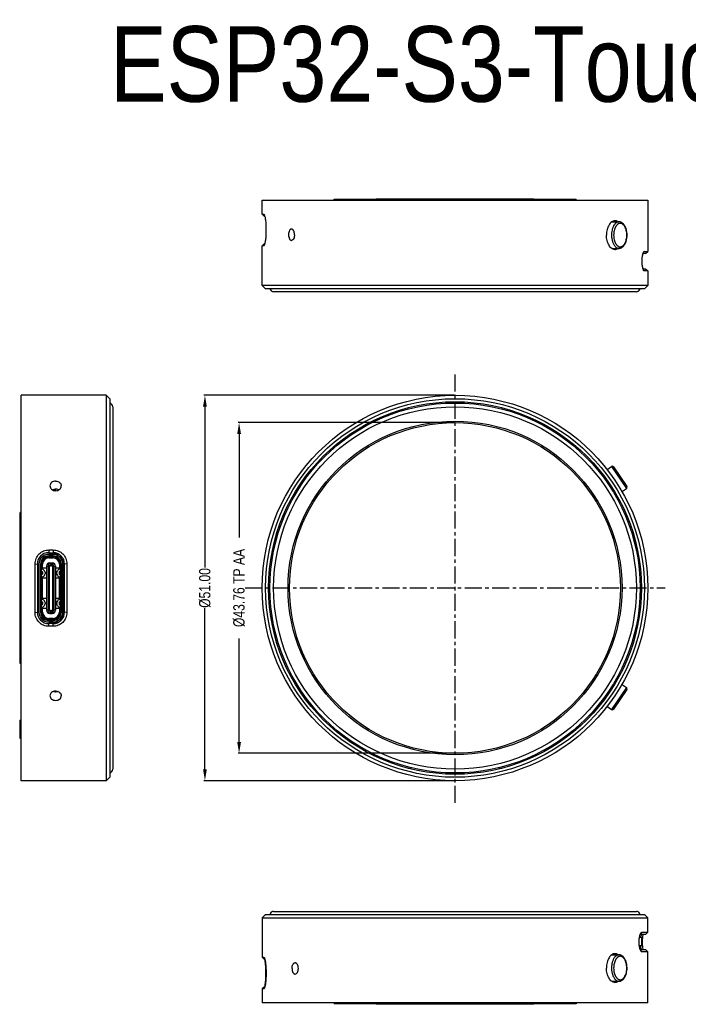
# Model space of a CAD drawing. Header units: millimetres. Extents: x -15 to 291, y -237 to -100.
# Tile 3 of 4: x 70 to 159, y -230 to -100. Entities that reach past the tile are written whole.
import ezdxf

# ---------------------------------------------------------------- set-up
doc = ezdxf.new("R2010")
doc.units = ezdxf.units.MM
doc.header["$LTSCALE"] = 1.21
doc.header["$MEASUREMENT"] = 0
doc.header["$PDMODE"] = 3
doc.header["$PDSIZE"] = 0.3125
doc.linetypes.add('CENTER', pattern=[0.6, 0.375, -0.075, 0.075, -0.075])
doc.layers.get('0').update_dxf_attribs({"linetype": 'CONTINUOUS'})
doc.layers.get('DEFPOINTS').update_dxf_attribs({"linetype": 'CONTINUOUS'})
doc.layers.add('Dim', color=3, linetype='CONTINUOUS', lineweight=25)
doc.layers.add('Text', color=3, linetype='CONTINUOUS', lineweight=25)
doc.styles.get("Standard").update_dxf_attribs({"font": 'txt', "width": 0.8})
doc.dimstyles.get("Standard").update_dxf_attribs({"dimtxt": 0.15625, "dimasz": 0.1875, "dimexe": 0.125, "dimexo": 0.0625, "dimgap": 0.09, "dimtad": 0, "dimtih": 1, "dimtoh": 1, "dimzin": 4, "dimdsep": 46, "dimtxsty": 'Standard', "dimblk": '_FILLED', "dimblk1": '_FILLED', "dimblk2": '_FILLED', "dimcen": 0.09, "dimazin": 1, "dimtp": 0.01, "dimtm": 0.01, "dimtfac": 1, "dimtofl": 0, "dimtmove": 0, "dimatfit": 3, "dimldrblk": '_FILLED', "dimfxl": 1, "dimtolj": 1, "dimtzin": 4, "dimarcsym": 0})

# ---------------------------------------------------------------- blocks, each defined once
blk = doc.blocks.new('_FILLED')
at = {"color": 0, "linetype": 'ByBlock'}
blk.add_solid([(0, 0), (-1, 0.167), (-1, -0.167)], dxfattribs=at)
blk = doc.blocks.new('*D11')
at = {"layer": 'DEFPOINTS', "color": 0}
for p in [(128.05, -149.23), (94.98, -200.23), (128.05, -200.23)]:
    blk.add_point(p, dxfattribs=at)
at = {"layer": 'Dim', "color": 0, "lineweight": -2}
for p, q in [((127.99, -149.23), (94.85, -149.23)), ((94.98, -150.73), (94.98, -172.04)), ((94.98, -198.73), (94.98, -177.42)), ((127.99, -200.23), (94.85, -200.23))]:
    blk.add_line(p, q, dxfattribs=at)
at = {"layer": 'Dim', "color": 0, "lineweight": -2, "xscale": 1.5, "yscale": 1.5, "zscale": 1.5}
for p, rotation in [((94.98, -149.23), 90), ((94.98, -200.23), 270)]:
    blk.add_blockref('_FILLED', p, dxfattribs=dict(at, rotation=rotation))
at = {"layer": 'Dim', "color": 0, "insert": (94.98, -174.73), "char_height": 1.5, "attachment_point": 5, "rotation": 90, "line_spacing_factor": 1.5}
blk.add_mtext('\\A1;%%C51.00', dxfattribs=at)
blk = doc.blocks.new('*D12')
at = {"layer": 'DEFPOINTS', "color": 0}
for p in [(128.05, -152.85), (99.5, -196.61), (128.05, -196.61)]:
    blk.add_point(p, dxfattribs=at)
at = {"layer": 'Dim', "color": 0, "lineweight": -2}
for p, q in [((127.99, -152.85), (99.37, -152.85)), ((99.5, -154.35), (99.5, -168.04)), ((99.5, -195.11), (99.5, -181.42)), ((127.99, -196.61), (99.37, -196.61))]:
    blk.add_line(p, q, dxfattribs=at)
at = {"layer": 'Dim', "color": 0, "lineweight": -2, "xscale": 1.5, "yscale": 1.5, "zscale": 1.5}
for p, rotation in [((99.5, -152.85), 90), ((99.5, -196.61), 270)]:
    blk.add_blockref('_FILLED', p, dxfattribs=dict(at, rotation=rotation))
at = {"layer": 'Dim', "color": 0, "insert": (99.5, -174.73), "char_height": 1.5, "attachment_point": 5, "rotation": 90, "line_spacing_factor": 1.5}
blk.add_mtext('\\A1;%%C43.76 TP AA', dxfattribs=at)

msp = doc.modelspace()

# ---------------------------------------------------------------- linework, layer by layer
at = {"color": 7, "linetype": 'Continuous'}
for p, q in [((102.548, -125.259), (102.548, -123.429)), ((102.548, -123.429), (153.548, -123.429)), ((112.048, -123.429), (112.048, -123.279)), ((112.048, -123.279), (144.048, -123.279)), ((117.62, -123.229), (117.62, -123.279)), ((117.62, -123.229), (138.47, -123.229)), ((138.47, -123.229), (138.47, -123.279)), ((144.048, -123.429), (144.048, -123.279)), ((153.548, -123.429), (153.548, -130.179)), ((102.848, -125.559), (102.548, -125.259)), ((102.548, -125.259), (102.751, -125.259)), ((102.751, -125.259), (102.817, -125.326)), ((102.751, -125.259), (102.783, -125.276)), ((102.896, -125.559), (102.848, -125.559)), ((148.773, -126.274), (149.727, -126.274)), ((103.049, -127.059), (103.049, -127.659)), ((102.848, -129.159), (102.548, -129.459)), ((102.548, -134.679), (102.548, -129.459)), ((102.751, -129.459), (102.548, -129.459)), ((102.751, -129.459), (102.816, -129.393)), ((102.783, -129.442), (102.751, -129.459)), ((102.848, -129.159), (102.896, -129.159)), ((148.797, -129.784), (149.727, -129.784)), ((153.081, -130.179), (152.983, -130.278)), ((153.028, -130.205), (153.081, -130.179)), ((153.081, -130.179), (153.548, -130.179)), ((153.248, -130.479), (153.548, -130.179)), ((153.248, -130.479), (152.906, -130.479)), ((152.906, -132.479), (153.248, -132.479)), ((153.081, -132.779), (152.983, -132.678)), ((153.081, -132.779), (153.028, -132.752)), ((153.548, -132.779), (153.081, -132.779)), ((153.248, -132.479), (153.548, -132.779)), ((153.548, -132.779), (153.548, -134.679)), ((102.998, -135.129), (102.548, -134.679)), ((153.548, -134.679), (102.548, -134.679)), ((153.098, -135.129), (102.998, -135.129)), ((153.098, -135.129), (153.548, -134.679)), ((152.028, -135.529), (104.068, -135.529)), ((70.69, -200.231), (70.69, -149.231)), ((81.94, -149.231), (70.69, -149.231)), ((81.94, -149.231), (81.94, -200.231)), ((82.39, -149.681), (81.94, -149.231)), ((82.39, -149.681), (82.39, -199.781)), ((82.79, -150.751), (82.79, -198.711)), ((148.112, -159.081), (148.746, -158.653)), ((148.746, -158.653), (150.709, -161.563)), ((149.024, -158.707), (150.763, -161.286)), ((150.061, -162), (150.709, -161.563)), ((75.018, -161.685), (75.018, -161.822)), ((75.19, -161.657), (75.19, -161.852)), ((70.54, -184.731), (70.54, -164.731)), ((70.69, -164.731), (70.54, -164.731)), ((74.32, -169.702), (74.32, -170.061)), ((74.32, -169.702), (74.92, -169.702)), ((74.32, -170.061), (74.92, -170.061)), ((75.694, -170.282), (74.32, -170.282)), ((74.32, -170.482), (74.32, -170.582)), ((74.92, -170.482), (74.32, -170.482)), ((74.92, -170.582), (74.32, -170.582)), ((74.32, -170.751), (74.32, -170.601)), ((75.112, -170.601), (74.32, -170.601)), ((74.545, -170.601), (74.545, -170.581)), ((74.545, -170.596), (74.695, -170.596)), ((74.6, -170.281), (74.6, -170.061)), ((74.6, -170.261), (75.667, -170.261)), ((74.695, -170.581), (74.695, -170.601)), ((74.8, -170.111), (74.8, -170.061)), ((75.304, -170.111), (74.8, -170.111)), ((74.92, -169.702), (74.92, -170.061)), ((74.92, -170.582), (74.92, -170.482)), ((74.92, -170.601), (74.92, -170.751)), ((75, -170.261), (75, -170.281)), ((75.15, -170.281), (75.15, -170.261)), ((75.35, -170.261), (75.35, -170.281)), ((75.5, -170.281), (75.5, -170.261)), ((76.042, -170.582), (75.743, -170.582)), ((75.81, -170.601), (75.763, -170.601)), ((75.81, -170.644), (75.81, -170.601)), ((75.858, -170.696), (75.9, -170.661)), ((75.9, -170.581), (75.9, -170.661)), ((72.52, -177.979), (72.52, -171.523)), ((72.52, -171.523), (72.82, -171.561)), ((72.82, -171.561), (72.82, -177.941)), ((73.04, -171.562), (73.04, -177.942)), ((73.24, -171.562), (73.24, -177.942)), ((73.34, -171.562), (73.24, -171.562)), ((73.34, -171.562), (73.34, -177.942)), ((73.36, -172.17), (73.36, -171.556)), ((73.36, -171.561), (73.51, -171.561)), ((73.51, -172.101), (73.51, -171.561)), ((73.65, -170.846), (73.65, -170.874)), ((73.77, -170.751), (73.805, -170.751)), ((74.02, -171.857), (74.02, -177.647)), ((74.02, -171.857), (74.25, -171.857)), ((74.25, -171.857), (74.25, -177.647)), ((74.27, -171.827), (74.27, -172.177)), ((74.27, -171.827), (74.305, -171.827)), ((74.31, -171.457), (74.31, -178.047)), ((74.545, -171.457), (74.31, -171.457)), ((74.31, -171.713), (74.395, -171.747)), ((74.32, -170.751), (74.92, -170.751)), ((74.395, -171.747), (74.395, -177.756)), ((74.395, -171.747), (74.545, -171.747)), ((74.47, -171.457), (74.47, -171.407)), ((74.47, -171.407), (74.77, -171.407)), ((74.545, -171.857), (74.545, -171.407)), ((74.545, -171.414), (74.695, -171.414)), ((74.695, -171.681), (74.545, -171.681)), ((74.545, -171.774), (74.695, -171.774)), ((74.695, -171.857), (74.545, -171.857)), ((74.695, -171.407), (74.695, -171.857)), ((74.695, -171.457), (74.93, -171.457)), ((74.695, -171.747), (74.845, -171.747)), ((74.77, -171.407), (74.77, -171.457)), ((74.845, -171.747), (74.93, -171.713)), ((74.845, -171.747), (74.845, -177.756)), ((74.93, -178.047), (74.93, -171.457)), ((74.931, -171.827), (74.935, -171.827)), ((74.935, -171.827), (74.97, -171.827)), ((74.97, -173.677), (74.97, -171.827)), ((74.99, -171.857), (74.99, -177.647)), ((74.99, -171.857), (75.22, -171.857)), ((75.22, -171.857), (75.22, -177.647)), ((75.73, -171.561), (75.73, -172.101)), ((75.73, -171.561), (75.88, -171.561)), ((75.88, -172.17), (75.88, -171.556)), ((75.9, -177.942), (75.9, -171.562)), ((76, -171.562), (75.9, -171.562)), ((76, -175.252), (76, -171.562)), ((76.274, -171.06), (76.094, -171.06)), ((76.107, -171.09), (76.244, -171.09)), ((76.244, -171.14), (76.127, -171.14)), ((76.25, -171.151), (76.13, -171.151)), ((76.2, -177.942), (76.2, -171.562)), ((76.244, -170.872), (76.244, -171.09)), ((76.244, -171.14), (76.244, -171.151)), ((76.25, -178.351), (76.25, -171.151)), ((76.25, -171.17), (76.274, -171.17)), ((76.25, -171.301), (76.29, -171.301)), ((76.29, -171.551), (76.25, -171.551)), ((76.25, -171.566), (76.29, -171.566)), ((76.25, -171.611), (76.29, -171.611)), ((76.252, -171.089), (76.259, -171.089)), ((76.259, -171.086), (76.259, -171.089)), ((76.27, -171.086), (76.27, -171.155)), ((76.274, -171.06), (76.274, -170.945)), ((76.274, -171.301), (76.274, -171.17)), ((76.274, -171.566), (76.274, -171.551)), ((76.29, -178.52), (76.29, -170.982)), ((76.29, -171.725), (76.42, -171.725)), ((76.72, -171.523), (76.42, -171.561)), ((76.42, -177.941), (76.42, -171.561)), ((76.72, -171.523), (76.72, -177.979)), ((73.34, -172.504), (73.48, -172.566)), ((73.48, -172.937), (73.34, -172.999)), ((74.02, -172.101), (73.36, -172.101)), ((73.36, -172.99), (73.36, -172.513)), ((73.601, -172.291), (73.4, -172.203)), ((73.4, -173.3), (73.601, -173.212)), ((73.54, -172.845), (73.54, -172.658)), ((73.84, -172.658), (73.84, -172.845)), ((74.31, -172.177), (74.27, -172.177)), ((74.97, -172.177), (74.93, -172.177)), ((75.88, -172.101), (75.22, -172.101)), ((75.4, -172.845), (75.4, -172.658)), ((75.84, -172.203), (75.639, -172.291)), ((75.639, -173.212), (75.84, -173.3)), ((75.7, -172.658), (75.7, -172.845)), ((75.76, -172.566), (75.9, -172.504)), ((75.9, -172.999), (75.76, -172.937)), ((75.88, -172.513), (75.88, -172.99)), ((75.88, -172.781), (75.9, -172.781)), ((76.2, -172.401), (76.25, -172.401)), ((76.2, -172.781), (76.25, -172.781)), ((76.25, -172.111), (76.29, -172.111)), ((76.29, -172.341), (76.25, -172.341)), ((76.25, -172.361), (76.29, -172.361)), ((76.29, -172.601), (76.25, -172.601)), ((76.25, -172.901), (76.29, -172.901)), ((76.29, -173.101), (76.25, -173.101)), ((76.289, -172.615), (76.29, -172.615)), ((76.29, -172.815), (76.289, -172.815)), ((76.29, -173.224), (76.42, -173.224)), ((73.36, -176.17), (73.36, -173.333)), ((73.36, -173.401), (74.02, -173.401)), ((73.51, -176.101), (73.51, -173.401)), ((74.27, -173.327), (74.27, -173.677)), ((74.27, -173.327), (74.31, -173.327)), ((74.31, -173.677), (74.27, -173.677)), ((74.27, -173.877), (74.27, -174.127)), ((74.27, -173.877), (74.31, -173.877)), ((74.31, -174.127), (74.27, -174.127)), ((74.27, -174.377), (74.27, -174.627)), ((74.27, -174.377), (74.31, -174.377)), ((74.93, -173.327), (74.97, -173.327)), ((74.97, -173.677), (74.93, -173.677)), ((74.93, -173.877), (74.97, -173.877)), ((74.97, -174.127), (74.93, -174.127)), ((74.93, -174.377), (74.97, -174.377)), ((74.935, -173.677), (74.935, -173.877)), ((74.935, -174.127), (74.935, -174.377)), ((74.97, -174.127), (74.97, -173.877)), ((74.97, -174.627), (74.97, -174.377)), ((75.22, -173.401), (75.88, -173.401)), ((75.73, -176.101), (75.73, -173.401)), ((75.88, -176.17), (75.88, -173.333)), ((75.88, -173.68), (75.9, -173.651)), ((75.9, -173.801), (75.88, -173.801)), ((75.88, -174.203), (75.9, -174.175)), ((76.25, -173.401), (76.29, -173.401)), ((76.29, -173.601), (76.25, -173.601)), ((76.29, -173.681), (76.25, -173.681)), ((76.25, -173.901), (76.29, -173.901)), ((76.29, -174.101), (76.25, -174.101)), ((76.25, -174.401), (76.29, -174.401)), ((76.29, -174.601), (76.25, -174.601)), ((76.27, -174.101), (76.27, -174.401)), ((76.274, -174.112), (76.27, -174.112)), ((76.274, -174.112), (76.274, -174.101)), ((74.31, -174.627), (74.27, -174.627)), ((74.27, -174.877), (74.27, -175.127)), ((74.27, -174.877), (74.31, -174.877)), ((74.31, -175.127), (74.27, -175.127)), ((74.27, -175.377), (74.27, -175.627)), ((74.27, -175.377), (74.31, -175.377)), ((74.31, -175.627), (74.27, -175.627)), ((74.27, -175.827), (74.27, -176.177)), ((74.27, -175.827), (74.31, -175.827)), ((74.97, -174.627), (74.93, -174.627)), ((74.93, -174.877), (74.97, -174.877)), ((74.97, -175.127), (74.93, -175.127)), ((74.93, -175.377), (74.97, -175.377)), ((74.97, -175.627), (74.93, -175.627)), ((74.93, -175.827), (74.97, -175.827)), ((74.935, -174.627), (74.935, -174.877)), ((74.935, -175.127), (74.935, -175.377)), ((74.935, -175.627), (74.935, -175.827)), ((74.97, -175.127), (74.97, -174.877)), ((74.97, -175.627), (74.97, -175.377)), ((74.97, -177.677), (74.97, -175.827)), ((75.9, -175.328), (75.88, -175.3)), ((75.88, -175.701), (75.9, -175.701)), ((75.9, -175.851), (75.88, -175.823)), ((76.2, -175.252), (75.9, -175.252)), ((75.9, -175.262), (76.2, -175.262)), ((76, -177.942), (76, -175.262)), ((76.17, -175.252), (76.17, -175.262)), ((76.29, -174.822), (76.25, -174.822)), ((76.25, -174.901), (76.29, -174.901)), ((76.29, -175.101), (76.25, -175.101)), ((76.29, -175.237), (76.25, -175.237)), ((76.25, -175.401), (76.29, -175.401)), ((76.29, -175.601), (76.25, -175.601)), ((76.29, -175.82), (76.25, -175.82)), ((76.25, -175.901), (76.29, -175.901)), ((76.259, -175.101), (76.259, -175.237)), ((76.27, -174.822), (76.27, -174.901)), ((76.27, -175.601), (76.27, -175.82)), ((76.29, -174.729), (76.42, -174.729)), ((73.34, -176.504), (73.48, -176.566)), ((73.48, -176.937), (73.34, -176.999)), ((74.02, -176.101), (73.36, -176.101)), ((73.36, -176.99), (73.36, -176.513)), ((73.601, -176.291), (73.4, -176.203)), ((73.54, -176.845), (73.54, -176.658)), ((73.84, -176.658), (73.84, -176.845)), ((74.31, -176.177), (74.27, -176.177)), ((74.97, -176.177), (74.93, -176.177)), ((75.88, -176.101), (75.22, -176.101)), ((75.4, -176.845), (75.4, -176.658)), ((75.84, -176.203), (75.639, -176.291)), ((75.7, -176.658), (75.7, -176.845)), ((75.76, -176.566), (75.9, -176.504)), ((75.9, -176.999), (75.76, -176.937)), ((75.88, -176.513), (75.88, -176.99)), ((75.9, -176.721), (75.88, -176.721)), ((76.25, -176.721), (76.2, -176.721)), ((76.2, -177.101), (76.25, -177.101)), ((76.29, -176.101), (76.25, -176.101)), ((76.259, -176.335), (76.25, -176.335)), ((76.25, -176.365), (76.259, -176.365)), ((76.25, -176.401), (76.29, -176.401)), ((76.29, -176.601), (76.25, -176.601)), ((76.25, -176.64), (76.27, -176.64)), ((76.259, -176.654), (76.25, -176.654)), ((76.25, -176.685), (76.29, -176.685)), ((76.25, -176.901), (76.29, -176.901)), ((76.29, -177.141), (76.25, -177.141)), ((76.25, -177.161), (76.29, -177.161)), ((76.259, -176.101), (76.259, -176.365)), ((76.259, -176.654), (76.259, -176.901)), ((76.265, -176.64), (76.265, -176.655)), ((76.27, -176.363), (76.27, -176.401)), ((76.27, -176.601), (76.27, -176.64)), ((76.29, -176.234), (76.42, -176.234)), ((72.52, -177.979), (72.82, -177.941)), ((73.24, -177.942), (73.34, -177.942)), ((73.36, -177.946), (73.36, -177.333)), ((73.36, -177.401), (74.02, -177.401)), ((73.51, -177.941), (73.36, -177.941)), ((73.4, -177.3), (73.601, -177.212)), ((73.51, -177.941), (73.51, -177.401)), ((74.25, -177.647), (74.02, -177.647)), ((74.27, -177.327), (74.27, -177.677)), ((74.27, -177.327), (74.31, -177.327)), ((74.305, -177.677), (74.27, -177.677)), ((74.395, -177.756), (74.31, -177.79)), ((74.545, -178.047), (74.31, -178.047)), ((74.545, -177.756), (74.395, -177.756)), ((74.47, -178.097), (74.47, -178.047)), ((74.47, -178.097), (74.77, -178.097)), ((74.545, -178.097), (74.545, -177.647)), ((74.545, -177.647), (74.695, -177.647)), ((74.695, -177.729), (74.545, -177.729)), ((74.545, -177.822), (74.695, -177.822)), ((74.695, -178.089), (74.545, -178.089)), ((74.695, -177.647), (74.695, -178.097)), ((74.845, -177.756), (74.695, -177.756)), ((74.695, -178.047), (74.93, -178.047)), ((74.77, -178.047), (74.77, -178.097)), ((74.845, -177.756), (74.93, -177.79)), ((74.93, -177.327), (74.97, -177.327)), ((74.931, -177.676), (74.935, -177.677)), ((74.97, -177.677), (74.935, -177.677)), ((75.22, -177.647), (74.99, -177.647)), ((75.22, -177.401), (75.88, -177.401)), ((75.639, -177.212), (75.84, -177.3)), ((75.73, -177.401), (75.73, -177.941)), ((75.88, -177.941), (75.73, -177.941)), ((75.88, -177.946), (75.88, -177.333)), ((75.9, -177.942), (76, -177.942)), ((76.075, -178.491), (76.29, -178.491)), ((76.259, -178.461), (76.088, -178.461)), ((76.13, -178.351), (76.25, -178.351)), ((76.25, -177.391), (76.29, -177.391)), ((76.25, -177.891), (76.29, -177.891)), ((76.29, -177.941), (76.25, -177.941)), ((76.25, -177.961), (76.29, -177.961)), ((76.29, -178.201), (76.25, -178.201)), ((76.259, -177.941), (76.259, -177.961)), ((76.259, -178.461), (76.259, -178.592)), ((76.27, -178.201), (76.27, -178.463)), ((76.29, -177.733), (76.42, -177.733)), ((76.72, -177.979), (76.42, -177.941)), ((73.65, -178.657), (73.65, -178.629)), ((73.768, -178.751), (73.805, -178.751)), ((74.92, -178.751), (74.32, -178.751)), ((74.32, -178.901), (74.32, -178.751)), ((75.113, -178.901), (74.32, -178.901)), ((74.32, -178.922), (74.92, -178.922)), ((74.32, -178.922), (74.32, -179.022)), ((74.32, -179.022), (74.92, -179.022)), ((74.32, -179.222), (75.691, -179.222)), ((74.92, -179.441), (74.32, -179.441)), ((74.32, -179.801), (74.32, -179.441)), ((74.92, -179.801), (74.32, -179.801)), ((74.545, -178.921), (74.545, -178.901)), ((74.695, -178.907), (74.545, -178.907)), ((74.6, -179.441), (74.6, -179.221)), ((75.664, -179.241), (74.6, -179.241)), ((74.695, -178.901), (74.695, -178.921)), ((74.8, -179.391), (75.299, -179.391)), ((74.8, -179.441), (74.8, -179.391)), ((74.92, -178.751), (74.92, -178.901)), ((74.92, -179.022), (74.92, -178.922)), ((74.92, -179.801), (74.92, -179.441)), ((75, -179.221), (75, -179.241)), ((75.15, -179.241), (75.15, -179.221)), ((75.35, -179.221), (75.35, -179.241)), ((75.5, -179.241), (75.5, -179.221)), ((75.743, -178.922), (76.041, -178.922)), ((75.81, -178.901), (75.764, -178.901)), ((75.81, -178.901), (75.81, -178.859)), ((75.9, -178.841), (75.858, -178.807)), ((75.9, -178.841), (75.9, -178.921)), ((76.07, -178.797), (75.92, -178.797)), ((75.92, -178.921), (75.92, -178.797)), ((75.94, -178.712), (75.94, -178.797)), ((75.982, -178.662), (75.982, -178.654)), ((75.982, -178.662), (75.985, -178.662)), ((75.982, -178.664), (75.985, -178.664)), ((75.985, -178.645), (75.985, -178.735)), ((76.187, -178.735), (75.985, -178.735)), ((76.015, -178.766), (76.015, -178.601)), ((76.015, -178.766), (76.163, -178.766)), ((76.07, -178.885), (76.07, -178.797)), ((70.69, -184.731), (70.54, -184.731)), ((150.061, -187.462), (150.709, -187.899)), ((75.19, -188.371), (75.19, -188.479)), ((150.709, -187.899), (148.746, -190.809)), ((150.763, -188.177), (149.024, -190.755)), ((148.112, -190.382), (148.746, -190.809)), ((70.49, -192.21), (70.69, -192.21)), ((70.49, -192.21), (70.49, -194.61)), ((70.49, -194.61), (70.69, -194.61)), ((81.94, -200.231), (70.69, -200.231)), ((82.39, -199.781), (81.94, -200.231)), ((104.068, -217.526), (152.028, -217.526)), ((102.998, -217.926), (102.548, -218.376)), ((102.548, -218.376), (102.548, -223.596)), ((102.548, -218.376), (153.548, -218.376)), ((102.998, -217.926), (153.098, -217.926)), ((153.098, -217.926), (153.548, -218.376)), ((153.548, -220.276), (153.548, -218.376)), ((152.451, -220.926), (152.758, -220.926)), ((153.248, -220.576), (152.539, -220.576)), ((152.764, -220.276), (152.598, -220.447)), ((152.704, -220.627), (152.671, -220.674)), ((152.675, -220.321), (152.764, -220.276)), ((152.719, -220.61), (152.704, -220.627)), ((152.787, -220.576), (152.719, -220.61)), ((152.758, -222.026), (152.758, -220.926)), ((152.764, -220.276), (153.548, -220.276)), ((153.248, -220.576), (153.548, -220.276)), ((152.421, -222.026), (152.758, -222.026)), ((152.539, -222.576), (153.248, -222.576)), ((152.764, -222.876), (152.598, -222.705)), ((152.719, -222.542), (152.787, -222.576)), ((153.248, -222.576), (153.548, -222.876)), ((102.848, -223.896), (102.548, -223.596)), ((102.548, -223.596), (102.756, -223.596)), ((102.756, -223.596), (102.824, -223.664)), ((102.756, -223.596), (102.789, -223.613)), ((102.903, -223.896), (102.848, -223.896)), ((148.773, -223.271), (149.727, -223.271)), ((152.764, -222.876), (152.674, -222.831)), ((153.548, -222.876), (152.764, -222.876)), ((153.548, -229.626), (153.548, -222.876)), ((103.049, -225.996), (103.049, -225.396)), ((103.057, -225.396), (103.057, -225.996)), ((102.848, -227.496), (102.548, -227.796)), ((102.548, -227.796), (102.548, -229.626)), ((102.756, -227.796), (102.548, -227.796)), ((102.756, -227.796), (102.823, -227.728)), ((102.789, -227.778), (102.756, -227.796)), ((102.848, -227.496), (102.903, -227.496)), ((148.797, -226.781), (149.727, -226.781)), ((153.548, -229.626), (102.548, -229.626)), ((112.048, -229.626), (112.048, -229.776)), ((117.62, -229.776), (112.048, -229.776)), ((117.62, -229.826), (117.62, -229.626)), ((138.47, -229.826), (117.62, -229.826)), ((138.47, -229.626), (138.47, -229.826)), ((144.048, -229.776), (138.47, -229.776)), ((144.048, -229.626), (144.048, -229.776))]:
    msp.add_line(p, q, dxfattribs=at)
at = {"color": 6, "linetype": 'CENTER', "ltscale": 5}
for p, q in [((128.048, -203.177), (128.048, -146.218)), ((100.29, -174.731), (155.831, -174.731))]:
    msp.add_line(p, q, dxfattribs=at)
at = {"color": 7, "linetype": 'Continuous'}
for radius in [25.5, 25.05, 24.65, 24.48, 23.98, 22.08, 21.88]:
    msp.add_circle((128.048, -174.731), radius, dxfattribs=at)
for centre, radius, start, end in [((154.864, -131.024), 2.035, 164.95088, 166.24077), ((154.877, -131.93), 2.048, 193.75644, 195.0386), ((104.068, -135.029), 0.5, 191.75907, 270), ((152.028, -135.029), 0.5, 270, 348.24093), ((82.29, -150.751), 0.5, 0, 78.24093), ((120.048, -152.475), 1, 129.32405, 150.40122), ((136.048, -152.475), 1, 29.59878, 50.67595), ((148.858, -158.819), 0.2, 34, 124), ((150.597, -161.397), 0.2, 304, 34), ((75.24, -162.537), 0.889, 90.005, 93.19526), ((74.32, -171.561), 1.5, 90, 180), ((74.32, -171.562), 1.28, 90, 180), ((74.32, -171.562), 1.08, 90, 180), ((74.32, -171.562), 0.98, 90, 180), ((74.32, -171.561), 0.96, 90, 180), ((74.92, -171.561), 1.5, 0, 90), ((74.92, -171.562), 1.28, 0, 90), ((74.92, -171.562), 1.08, 0, 90), ((74.92, -171.562), 0.98, 0, 90), ((74.92, -171.561), 0.96, 0, 90), ((73.427, -171.626), 0.0967, 133.60282, 153.70844), ((73.427, -171.686), 0.0967, 206.29156, 226.39718), ((74.32, -171.561), 0.81, 90, 180), ((74.47, -171.857), 0.45, 90, 180), ((74.469, -171.855), 0.218, 136.88077, 138.21179), ((74.77, -171.857), 0.45, 0, 90), ((74.92, -171.561), 0.81, 0, 90), ((74.768, -171.859), 0.223, 41.82723, 43.12272), ((75.813, -171.626), 0.0967, 26.29156, 46.39718), ((75.813, -171.686), 0.0967, 313.60282, 333.70844), ((76.244, -171.06), 0.03, 270, 0), ((76.244, -171.06), 0.03, 270, 0), ((76.244, -171.17), 0.03, 0, 90), ((73.44, -172.111), 0.1, 180, 246.25051), ((73.44, -173.392), 0.1, 113.74949, 180), ((73.34, -172.001), 0.15, 273.51778, 277.29673), ((73.44, -172.658), 0.1, 0, 66.25051), ((73.44, -172.845), 0.1, 293.74949, 0), ((73.44, -172.658), 0.4, 0, 66.25051), ((73.44, -172.845), 0.4, 293.74949, 0), ((75.8, -172.658), 0.4, 113.74949, 180), ((75.8, -172.845), 0.4, 180, 246.25051), ((75.8, -172.658), 0.1, 113.74949, 180), ((75.8, -172.845), 0.1, 180, 246.25051), ((75.8, -172.111), 0.1, 293.74949, 0), ((75.8, -173.392), 0.1, 0, 66.25051), ((76.24, -172.615), 0.05, 0, 11.06903), ((76.24, -172.815), 0.05, 348.93097, 0), ((74.308, -173.368), 0.0415, 87.64988, 89.98748), ((74.308, -173.635), 0.0415, 270.00961, 272.34722), ((74.932, -173.368), 0.0415, 90.01252, 92.35012), ((74.932, -173.635), 0.0415, 267.65278, 269.99038), ((76.254, -174.112), 0.02, 320.92488, 0), ((76.254, -174.112), 0.02, 320.93655, 0), ((74.308, -175.868), 0.0415, 87.64988, 89.98748), ((74.932, -175.868), 0.0415, 90.01253, 92.35012), ((73.44, -176.111), 0.1, 180, 246.25051), ((73.44, -176.658), 0.1, 0, 66.25051), ((73.44, -176.845), 0.1, 293.74949, 0), ((73.44, -176.658), 0.4, 0, 66.25051), ((73.44, -176.845), 0.4, 293.74949, 0), ((74.308, -176.135), 0.0415, 270.00952, 272.34722), ((74.932, -176.135), 0.0415, 267.65278, 269.99048), ((75.8, -176.658), 0.4, 113.74949, 180), ((75.8, -176.845), 0.4, 180, 246.25051), ((75.8, -176.658), 0.1, 113.74949, 180), ((75.8, -176.845), 0.1, 180, 246.25051), ((75.8, -176.111), 0.1, 293.74949, 0), ((74.32, -177.941), 1.5, 180, 270), ((74.32, -177.942), 1.28, 180, 270), ((74.32, -177.942), 1.08, 180, 270), ((73.44, -177.392), 0.1, 113.74949, 180), ((73.427, -177.816), 0.0967, 133.60282, 153.70844), ((73.427, -177.876), 0.0967, 206.29156, 226.39718), ((74.32, -177.942), 0.98, 180, 270), ((73.34, -177.501), 0.15, 82.66424, 86.46611), ((74.32, -177.941), 0.96, 180, 270), ((74.32, -177.941), 0.81, 180, 270), ((74.47, -177.647), 0.45, 180, 270), ((74.469, -177.648), 0.218, 221.81377, 223.12055), ((74.77, -177.647), 0.45, 270, 0), ((74.92, -177.941), 1.5, 270, 0), ((74.92, -177.941), 0.96, 270, 0), ((74.92, -177.941), 0.81, 270, 360), ((74.92, -177.942), 1.28, 270, 0), ((74.92, -177.942), 1.08, 270, 0), ((74.92, -177.942), 0.98, 270, 0), ((74.771, -177.648), 0.218, 316.87951, 318.1862), ((75.8, -177.392), 0.1, 0, 66.25051), ((75.813, -177.816), 0.0967, 26.29156, 46.39718), ((75.813, -177.876), 0.0967, 313.60282, 333.70844), ((76.015, -178.735), 0.0305, 180, 270), ((75.24, -187.572), 0.916, 268.76483, 271.23209), ((150.597, -188.065), 0.2, 326, 56), ((148.858, -190.643), 0.2, 236, 326), ((82.29, -198.711), 0.5, 281.75907, 0), ((122.798, -197.791), 1, 222.57119, 234.73743), ((133.298, -197.791), 1, 305.26257, 317.42881), ((104.068, -218.026), 0.5, 90, 168.24093), ((152.028, -218.026), 0.5, 11.75907, 90), ((153.834, -221.036), 1.378, 158.62103, 160.91104), ((154.089, -221.322), 1.566, 163.14048, 165.05806), ((154.877, -221.125), 2.048, 164.9614, 166.24356), ((154.665, -221.068), 1.829, 164.19045, 164.95182), ((153.857, -222.108), 1.402, 199.07499, 201.17772), ((157.323, -221.611), 4.532, 184.5609, 185.20076), ((154.864, -222.031), 2.035, 193.75923, 195.04912), ((154.648, -222.089), 1.811, 195.0588, 195.83857), ((100.538, -224.499), 2.437, 13.78959, 14.538), ((100.556, -226.896), 2.419, 345.45721, 346.1939)]:
    msp.add_arc(centre, radius, start, end, dxfattribs=at)
for centre, major_axis, ratio, start_param, end_param in [((74.8, -170.211), (0.2, 0), 0.4999786, 1.5707963, 3.1415927), ((74.44, -177.674), (0.17, 0.014), 0.081822, 2.4398572, 2.4850856), ((74.8, -179.291), (0.2, 0), 0.5000214, 3.1415927, 4.712389)]:
    msp.add_ellipse(centre, major_axis=major_axis, ratio=ratio, start_param=start_param, end_param=end_param, dxfattribs=at)
for points, knots in [([(102.783, -125.276), (102.804, -125.296), (102.839, -125.366), (102.884, -125.496), (102.928, -125.677), (102.969, -125.903), (103.004, -126.165), (103.039, -126.554), (103.049, -126.856), (103.049, -127.059)], [0, 0, 0, 0, 0.0480893, 0.1248582, 0.2282086, 0.355568, 0.5031267, 0.6647573, 1, 1, 1, 1]), ([(149.188, -126.129), (149.118, -126.129), (148.968, -126.156), (148.759, -126.27), (148.566, -126.451), (148.329, -126.783), (148.122, -127.317), (148.067, -127.784), (148.067, -128.029)], [0, 0, 0, 0, 0.088761, 0.1857242, 0.2946514, 0.4166239, 0.6942306, 1, 1, 1, 1]), ([(149.727, -126.274), (149.703, -126.274), (149.654, -126.277), (149.581, -126.291), (149.509, -126.316), (149.413, -126.361), (149.297, -126.444), (149.171, -126.575), (149.058, -126.737), (148.959, -126.927), (148.877, -127.14), (148.835, -127.292), (148.817, -127.371)], [0, 0, 0, 0, 0.0476918, 0.0959522, 0.1453184, 0.1962691, 0.3043073, 0.4224527, 0.5516266, 0.6916863, 0.8416665, 1, 1, 1, 1]), ([(149.562, -126.255), (149.506, -126.215), (149.387, -126.151), (149.253, -126.129), (149.188, -126.129)], [0, 0, 0, 0, 0.5129007, 1, 1, 1, 1]), ([(150.729, -128.656), (150.758, -128.523), (150.798, -128.251), (150.8, -127.841), (150.755, -127.503), (150.691, -127.245), (150.629, -127.065), (150.555, -126.898), (150.469, -126.746), (150.371, -126.611), (150.262, -126.495), (150.141, -126.4), (150.01, -126.328), (149.871, -126.284), (149.775, -126.274), (149.727, -126.274)], [0, 0, 0, 0, 0.1408106, 0.2844663, 0.4257209, 0.4939592, 0.5599022, 0.6231975, 0.6836554, 0.74128, 0.7962863, 0.8490897, 0.9002478, 0.9503707, 1, 1, 1, 1]), ([(103.049, -127.659), (103.049, -127.866), (103.038, -128.171), (103.003, -128.561), (102.968, -128.821), (102.927, -129.045), (102.883, -129.226), (102.838, -129.354), (102.803, -129.422), (102.783, -129.442)], [0, 0, 0, 0, 0.3417297, 0.5019891, 0.6472461, 0.7739682, 0.8775251, 0.9532364, 1, 1, 1, 1]), ([(106.423, -127.229), (106.397, -127.229), (106.342, -127.239), (106.266, -127.285), (106.199, -127.356), (106.118, -127.489), (106.052, -127.7), (106.026, -127.979), (106.052, -128.257), (106.118, -128.468), (106.199, -128.601), (106.266, -128.672), (106.342, -128.718), (106.397, -128.729), (106.423, -128.729)], [0, 0, 0, 0, 0.0428771, 0.0893033, 0.142027, 0.202116, 0.3424731, 0.500003, 0.6575329, 0.7978901, 0.8579667, 0.9107064, 0.9572064, 1, 1, 1, 1]), ([(106.83, -127.979), (106.83, -127.882), (106.81, -127.699), (106.738, -127.488), (106.652, -127.356), (106.582, -127.285), (106.505, -127.239), (106.449, -127.229), (106.423, -127.229)], [0, 0, 0, 0, 0.3122901, 0.5926477, 0.7137298, 0.8204753, 0.914318, 1, 1, 1, 1]), ([(148.817, -127.371), (148.787, -127.506), (148.746, -127.786), (148.742, -128.14), (148.768, -128.422), (148.802, -128.627), (148.85, -128.823), (148.91, -129.008), (148.982, -129.178), (149.066, -129.331), (149.159, -129.465), (149.261, -129.578), (149.371, -129.668), (149.486, -129.734), (149.605, -129.774), (149.687, -129.784), (149.727, -129.784)], [0, 0, 0, 0, 0.1464335, 0.2963509, 0.3707531, 0.443751, 0.5146387, 0.582777, 0.6476209, 0.7087501, 0.765906, 0.8190349, 0.8683387, 0.9143236, 0.9578291, 1, 1, 1, 1]), ([(149.087, -127.446), (149.065, -127.542), (149.033, -127.74), (149.018, -128.042), (149.036, -128.343), (149.086, -128.632), (149.166, -128.899), (149.258, -129.099), (149.344, -129.238), (149.413, -129.328), (149.487, -129.406), (149.564, -129.471), (149.645, -129.522), (149.729, -129.558), (149.814, -129.58), (149.901, -129.586), (149.987, -129.577), (150.072, -129.553), (150.155, -129.514), (150.235, -129.461), (150.312, -129.394), (150.385, -129.314), (150.453, -129.221), (150.539, -129.08), (150.628, -128.877), (150.679, -128.703), (150.699, -128.611)], [0, 0, 0, 0, 0.076341, 0.1546437, 0.2328574, 0.3089377, 0.3810063, 0.4475261, 0.4783992, 0.5075784, 0.5350728, 0.5609647, 0.5854195, 0.6086935, 0.6311317, 0.6531519, 0.675212, 0.6977657, 0.7212203, 0.7459063, 0.7720641, 0.7998443, 0.8293156, 0.860476, 0.9275202, 1, 1, 1, 1]), ([(150.699, -128.611), (150.721, -128.515), (150.753, -128.317), (150.768, -128.015), (150.75, -127.714), (150.7, -127.425), (150.62, -127.158), (150.529, -126.958), (150.442, -126.819), (150.373, -126.729), (150.299, -126.651), (150.222, -126.586), (150.141, -126.535), (150.057, -126.499), (149.972, -126.477), (149.886, -126.471), (149.799, -126.48), (149.714, -126.504), (149.631, -126.543), (149.551, -126.596), (149.474, -126.663), (149.401, -126.743), (149.333, -126.836), (149.248, -126.977), (149.158, -127.18), (149.108, -127.354), (149.087, -127.446)], [0, 0, 0, 0, 0.076341, 0.1546437, 0.2328574, 0.3089377, 0.3810063, 0.4475261, 0.4783992, 0.5075784, 0.5350728, 0.5609647, 0.5854195, 0.6086935, 0.6311317, 0.6531519, 0.675212, 0.6977657, 0.7212203, 0.7459063, 0.7720641, 0.7998443, 0.8293156, 0.860476, 0.9275202, 1, 1, 1, 1]), ([(106.83, -127.979), (106.83, -128.075), (106.81, -128.258), (106.738, -128.469), (106.652, -128.601), (106.565, -128.691), (106.477, -128.729), (106.423, -128.729)], [0, 0, 0, 0, 0.3130503, 0.5940955, 0.7154465, 0.8224811, 1, 1, 1, 1]), ([(149.188, -129.929), (149.118, -129.929), (148.968, -129.901), (148.759, -129.787), (148.566, -129.606), (148.329, -129.274), (148.122, -128.74), (148.067, -128.273), (148.067, -128.029)], [0, 0, 0, 0, 0.088735, 0.1857446, 0.2946529, 0.4166173, 0.6942449, 1, 1, 1, 1]), ([(149.727, -129.784), (149.757, -129.784), (149.815, -129.78), (149.903, -129.763), (149.987, -129.735), (150.098, -129.684), (150.227, -129.596), (150.365, -129.457), (150.484, -129.29), (150.586, -129.098), (150.669, -128.884), (150.711, -128.733), (150.729, -128.656)], [0, 0, 0, 0, 0.0542228, 0.1086218, 0.1634344, 0.2188697, 0.3324738, 0.4515521, 0.5775703, 0.711212, 0.8523175, 1, 1, 1, 1]), ([(149.188, -129.929), (149.254, -129.929), (149.39, -129.905), (149.511, -129.839), (149.567, -129.798)], [0, 0, 0, 0, 0.4862959, 1, 1, 1, 1]), ([(152.899, -130.495), (152.915, -130.433), (152.942, -130.348), (152.99, -130.253), (153.015, -130.218), (153.028, -130.205)], [0, 0, 0, 0, 0.6037147, 0.8289407, 1, 1, 1, 1]), ([(152.887, -132.417), (152.852, -132.275), (152.805, -131.962), (152.781, -131.478), (152.805, -130.994), (152.852, -130.682), (152.887, -130.54)], [0, 0, 0, 0, 0.2319068, 0.5000024, 0.7681647, 1, 1, 1, 1]), ([(153.028, -132.752), (152.998, -132.722), (152.948, -132.624), (152.915, -132.523), (152.899, -132.461)], [0, 0, 0, 0, 0.3974281, 1, 1, 1, 1]), ([(75.24, -160.588), (75.143, -160.588), (74.951, -160.619), (74.703, -160.754), (74.531, -160.963), (74.49, -161.135), (74.49, -161.218)], [0, 0, 0, 0, 0.269428, 0.527471, 0.7692397, 1, 1, 1, 1]), ([(74.49, -161.218), (74.49, -161.302), (74.532, -161.476), (74.702, -161.688), (74.95, -161.828), (75.24, -161.877), (75.529, -161.828), (75.777, -161.688), (75.948, -161.476), (75.99, -161.302), (75.99, -161.218)], [0, 0, 0, 0, 0.1153787, 0.2369517, 0.3660517, 0.5, 0.6339483, 0.7630484, 0.8846213, 1, 1, 1, 1]), ([(75.24, -160.588), (75.337, -160.588), (75.528, -160.619), (75.776, -160.754), (75.948, -160.963), (75.99, -161.135), (75.99, -161.218)], [0, 0, 0, 0, 0.2694278, 0.5274755, 0.7692404, 1, 1, 1, 1]), ([(74.844, -161.742), (74.87, -161.729), (74.98, -161.68), (75.1, -161.655), (75.19, -161.65)], [0, 0, 0, 0, 0.2459149, 1, 1, 1, 1]), ([(75.636, -161.742), (75.606, -161.727), (75.481, -161.672), (75.342, -161.648), (75.24, -161.648)], [0, 0, 0, 0, 0.2460523, 1, 1, 1, 1]), ([(72.52, -171.523), (72.52, -171.283), (72.617, -170.798), (73.026, -170.189), (73.627, -169.793), (74.094, -169.702), (74.32, -169.702)], [0, 0, 0, 0, 0.2552956, 0.50897, 0.760075, 1, 1, 1, 1]), ([(74.92, -169.702), (75.151, -169.702), (75.622, -169.795), (76.224, -170.198), (76.626, -170.807), (76.72, -171.288), (76.72, -171.523)], [0, 0, 0, 0, 0.2450776, 0.4946418, 0.7500892, 1, 1, 1, 1]), ([(74.306, -171.71), (74.289, -171.73), (74.26, -171.776), (74.25, -171.83), (74.25, -171.857)], [0, 0, 0, 0, 0.5000243, 1, 1, 1, 1]), ([(74.99, -171.857), (74.99, -171.83), (74.98, -171.776), (74.952, -171.73), (74.934, -171.71)], [0, 0, 0, 0, 0.5000204, 1, 1, 1, 1]), ([(74.32, -179.801), (74.089, -179.801), (73.619, -179.707), (73.016, -179.304), (72.614, -178.696), (72.52, -178.215), (72.52, -177.979)], [0, 0, 0, 0, 0.2450298, 0.49458, 0.7500468, 1, 1, 1, 1]), ([(74.25, -177.647), (74.25, -177.673), (74.26, -177.727), (74.289, -177.773), (74.306, -177.793)], [0, 0, 0, 0, 0.4999762, 1, 1, 1, 1]), ([(76.72, -177.979), (76.72, -178.22), (76.624, -178.705), (76.214, -179.314), (75.613, -179.71), (75.146, -179.801), (74.92, -179.801)], [0, 0, 0, 0, 0.2553309, 0.5090244, 0.7601132, 1, 1, 1, 1]), ([(74.934, -177.793), (74.952, -177.773), (74.98, -177.727), (74.99, -177.673), (74.99, -177.647)], [0, 0, 0, 0, 0.5000238, 1, 1, 1, 1]), ([(75.24, -188.363), (75.143, -188.363), (74.951, -188.394), (74.703, -188.53), (74.532, -188.738), (74.49, -188.909), (74.49, -188.991)], [0, 0, 0, 0, 0.270336, 0.5296754, 0.7718918, 1, 1, 1, 1]), ([(75.22, -188.487), (75.194, -188.487), (75.094, -188.48), (74.994, -188.457), (74.923, -188.43)], [0, 0, 0, 0, 0.2529783, 1, 1, 1, 1]), ([(75.24, -188.363), (75.337, -188.363), (75.528, -188.394), (75.776, -188.53), (75.947, -188.738), (75.99, -188.909), (75.99, -188.991)], [0, 0, 0, 0, 0.2703357, 0.5296799, 0.7718924, 1, 1, 1, 1]), ([(75.556, -188.43), (75.533, -188.439), (75.437, -188.471), (75.335, -188.485), (75.259, -188.487)], [0, 0, 0, 0, 0.2470744, 1, 1, 1, 1]), ([(74.49, -188.991), (74.49, -189.072), (74.532, -189.241), (74.704, -189.445), (74.952, -189.576), (75.24, -189.622), (75.527, -189.576), (75.775, -189.445), (75.948, -189.241), (75.99, -189.072), (75.99, -188.991)], [0, 0, 0, 0, 0.1140391, 0.2344155, 0.3640136, 0.5, 0.6359863, 0.7655845, 0.8859609, 1, 1, 1, 1]), ([(152.532, -222.567), (152.482, -222.421), (152.414, -222.091), (152.381, -221.576), (152.414, -221.061), (152.482, -220.731), (152.532, -220.585)], [0, 0, 0, 0, 0.2307804, 0.4999638, 0.7691781, 1, 1, 1, 1]), ([(152.551, -220.534), (152.568, -220.49), (152.602, -220.415), (152.649, -220.346), (152.675, -220.321)], [0, 0, 0, 0, 0.5681524, 1, 1, 1, 1]), ([(152.671, -220.674), (152.664, -220.687), (152.631, -220.749), (152.607, -220.815), (152.591, -220.868)], [0, 0, 0, 0, 0.2151391, 1, 1, 1, 1]), ([(152.833, -220.928), (152.809, -221.098), (152.783, -221.446), (152.791, -221.795), (152.805, -221.972)], [0, 0, 0, 0, 0.4908493, 1, 1, 1, 1]), ([(152.887, -220.637), (152.882, -220.66), (152.86, -220.756), (152.843, -220.853), (152.833, -220.928)], [0, 0, 0, 0, 0.2315455, 1, 1, 1, 1]), ([(152.534, -222.032), (152.548, -222.119), (152.581, -222.272), (152.636, -222.419), (152.671, -222.477)], [0, 0, 0, 0, 0.5657559, 1, 1, 1, 1]), ([(152.674, -222.831), (152.649, -222.805), (152.601, -222.735), (152.567, -222.659), (152.55, -222.615)], [0, 0, 0, 0, 0.4329531, 1, 1, 1, 1]), ([(152.671, -222.477), (152.675, -222.484), (152.689, -222.507), (152.706, -222.529), (152.719, -222.542)], [0, 0, 0, 0, 0.2811785, 1, 1, 1, 1]), ([(152.809, -222.022), (152.814, -222.067), (152.831, -222.233), (152.858, -222.397), (152.887, -222.515)], [0, 0, 0, 0, 0.2720017, 1, 1, 1, 1]), ([(102.789, -223.613), (102.81, -223.633), (102.846, -223.703), (102.891, -223.833), (102.936, -224.015), (102.977, -224.241), (103.012, -224.503), (103.047, -224.892), (103.057, -225.193), (103.057, -225.396)], [0, 0, 0, 0, 0.0484448, 0.125445, 0.2289115, 0.3562849, 0.503757, 0.6652168, 1, 1, 1, 1]), ([(103.049, -225.396), (103.049, -225.12), (103.031, -224.723), (102.969, -224.231), (102.928, -224.015), (102.904, -223.918)], [0, 0, 0, 0, 0.5560974, 0.7990122, 1, 1, 1, 1]), ([(149.188, -223.126), (149.118, -223.126), (148.968, -223.154), (148.759, -223.268), (148.566, -223.448), (148.329, -223.78), (148.122, -224.314), (148.067, -224.782), (148.067, -225.026)], [0, 0, 0, 0, 0.088761, 0.1857244, 0.2946517, 0.4166242, 0.6942311, 1, 1, 1, 1]), ([(149.727, -223.271), (149.687, -223.271), (149.604, -223.28), (149.482, -223.322), (149.365, -223.39), (149.255, -223.483), (149.152, -223.599), (149.058, -223.737), (148.974, -223.894), (148.902, -224.069), (148.842, -224.258), (148.796, -224.458), (148.764, -224.668), (148.747, -224.882), (148.744, -225.099), (148.761, -225.384), (148.795, -225.596), (148.829, -225.732)], [0, 0, 0, 0, 0.0420853, 0.085542, 0.131541, 0.1809326, 0.2342198, 0.2915906, 0.3529703, 0.4180748, 0.4864553, 0.557537, 0.630651, 0.7050627, 0.7799972, 0.8546647, 1, 1, 1, 1]), ([(150.689, -224.4), (150.667, -224.31), (150.626, -224.179), (150.556, -224.015), (150.497, -223.904), (150.433, -223.804), (150.364, -223.715), (150.289, -223.639), (150.211, -223.576), (150.13, -223.527), (150.046, -223.493), (149.961, -223.473), (149.874, -223.469), (149.788, -223.48), (149.703, -223.506), (149.62, -223.547), (149.54, -223.602), (149.464, -223.671), (149.392, -223.752), (149.325, -223.846), (149.24, -223.99), (149.152, -224.195), (149.076, -224.465), (149.031, -224.757), (149.018, -225.059), (149.038, -225.36), (149.074, -225.556), (149.097, -225.652)], [0, 0, 0, 0, 0.0717412, 0.1055967, 0.1378981, 0.1685476, 0.1975006, 0.2247755, 0.2504647, 0.2747455, 0.2978863, 0.3202429, 0.3422407, 0.3643395, 0.3869892, 0.4105884, 0.4354559, 0.4618201, 0.4898201, 0.5195147, 0.5508935, 0.6183331, 0.6911174, 0.7676452, 0.8460023, 0.9241331, 1, 1, 1, 1]), ([(149.562, -223.252), (149.506, -223.213), (149.387, -223.149), (149.253, -223.126), (149.188, -223.126)], [0, 0, 0, 0, 0.5129041, 1, 1, 1, 1]), ([(150.718, -224.353), (150.699, -224.277), (150.656, -224.132), (150.572, -223.927), (150.47, -223.743), (150.352, -223.583), (150.216, -223.45), (150.089, -223.366), (149.981, -223.317), (149.898, -223.291), (149.813, -223.275), (149.756, -223.271), (149.727, -223.271)], [0, 0, 0, 0, 0.147313, 0.2879788, 0.4212555, 0.5470919, 0.6662323, 0.7801341, 0.835785, 0.8908455, 0.9454998, 1, 1, 1, 1]), ([(106.497, -225.076), (106.497, -224.98), (106.516, -224.797), (106.586, -224.586), (106.672, -224.453), (106.743, -224.382), (106.822, -224.337), (106.88, -224.326), (106.908, -224.326)], [0, 0, 0, 0, 0.3104619, 0.5886355, 0.7089047, 0.8157036, 0.9111824, 1, 1, 1, 1]), ([(106.497, -225.076), (106.497, -225.172), (106.516, -225.355), (106.586, -225.566), (106.672, -225.699), (106.743, -225.77), (106.822, -225.815), (106.88, -225.826), (106.908, -225.826)], [0, 0, 0, 0, 0.3104585, 0.5886241, 0.7089189, 0.8156856, 0.9110102, 1, 1, 1, 1]), ([(106.908, -225.826), (106.965, -225.826), (107.056, -225.789), (107.149, -225.699), (107.239, -225.567), (107.316, -225.356), (107.347, -225.076), (107.316, -224.796), (107.239, -224.585), (107.149, -224.453), (107.056, -224.363), (106.965, -224.326), (106.908, -224.326)], [0, 0, 0, 0, 0.0916088, 0.1457349, 0.2064978, 0.3457596, 0.4999982, 0.6542368, 0.7934986, 0.8542479, 0.9083912, 1, 1, 1, 1]), ([(149.188, -226.926), (149.118, -226.926), (148.968, -226.898), (148.759, -226.784), (148.566, -226.604), (148.329, -226.272), (148.122, -225.738), (148.067, -225.27), (148.067, -225.026)], [0, 0, 0, 0, 0.088735, 0.1857446, 0.2946529, 0.4166173, 0.6942449, 1, 1, 1, 1]), ([(149.097, -225.652), (149.119, -225.742), (149.16, -225.873), (149.231, -226.037), (149.289, -226.148), (149.353, -226.248), (149.423, -226.337), (149.497, -226.413), (149.575, -226.476), (149.656, -226.525), (149.74, -226.559), (149.826, -226.579), (149.912, -226.583), (149.998, -226.572), (150.083, -226.546), (150.166, -226.505), (150.246, -226.45), (150.322, -226.381), (150.394, -226.3), (150.462, -226.206), (150.546, -226.062), (150.634, -225.857), (150.71, -225.587), (150.755, -225.295), (150.768, -224.993), (150.748, -224.692), (150.713, -224.496), (150.689, -224.4)], [0, 0, 0, 0, 0.0717412, 0.1055967, 0.1378981, 0.1685476, 0.1975006, 0.2247755, 0.2504647, 0.2747455, 0.2978863, 0.3202429, 0.3422407, 0.3643395, 0.3869892, 0.4105884, 0.4354559, 0.4618201, 0.4898201, 0.5195147, 0.5508935, 0.6183331, 0.6911174, 0.7676452, 0.8460023, 0.9241331, 1, 1, 1, 1]), ([(149.727, -226.781), (149.776, -226.781), (149.874, -226.771), (150.015, -226.725), (150.147, -226.651), (150.269, -226.553), (150.379, -226.434), (150.478, -226.295), (150.564, -226.139), (150.638, -225.968), (150.698, -225.784), (150.761, -225.521), (150.803, -225.177), (150.795, -224.76), (150.75, -224.486), (150.718, -224.353)], [0, 0, 0, 0, 0.0495578, 0.0996241, 0.1507592, 0.2035888, 0.2586816, 0.3164518, 0.3771025, 0.4406169, 0.5067797, 0.5752097, 0.7166439, 0.8600354, 1, 1, 1, 1]), ([(103.057, -225.996), (103.057, -226.202), (103.046, -226.506), (103.011, -226.897), (102.976, -227.156), (102.935, -227.38), (102.89, -227.561), (102.845, -227.69), (102.81, -227.758), (102.789, -227.778)], [0, 0, 0, 0, 0.34125, 0.5013455, 0.646518, 0.7732452, 0.8769256, 0.9528812, 1, 1, 1, 1]), ([(102.904, -227.473), (102.928, -227.376), (102.97, -227.157), (103.031, -226.665), (103.049, -226.269), (103.049, -225.996)], [0, 0, 0, 0, 0.2015724, 0.4488061, 1, 1, 1, 1]), ([(148.829, -225.732), (148.847, -225.808), (148.89, -225.954), (148.973, -226.158), (149.072, -226.34), (149.184, -226.495), (149.308, -226.619), (149.421, -226.697), (149.515, -226.741), (149.585, -226.764), (149.656, -226.778), (149.704, -226.781), (149.727, -226.781)], [0, 0, 0, 0, 0.1580852, 0.3076565, 0.4472973, 0.5761773, 0.6942628, 0.8025356, 0.8537108, 0.9033626, 0.9519537, 1, 1, 1, 1]), ([(149.188, -226.926), (149.254, -226.926), (149.39, -226.903), (149.511, -226.837), (149.567, -226.796)], [0, 0, 0, 0, 0.4862937, 1, 1, 1, 1])]:
    msp.add_open_spline(points, degree=3, knots=knots, dxfattribs=at)

# ---------------------------------------------------------------- texts
at = {"layer": 'Text', "insert": (82.458, -100.383), "char_height": 10, "width": 34.13333, "attachment_point": 1}
msp.add_mtext('{\\fArial|b0|i0|c0|p0;\\C1;ESP32-S3-Touch-AMOLED-1.75-B}', dxfattribs=at)

# ---------------------------------------------------------------- dimensions: what is measured, and where the dimension line sits
at = {"layer": 'Dim'}
for base, p1, p2, text, picture, middle in [((94.978, -200.231), (128.048, -149.231), (128.048, -200.231), '%%C<>', '*D11', (94.978, -174.731)), ((99.496, -196.611), (128.048, -152.851), (128.048, -196.611), '%%C<> TP AA', '*D12', (99.496, -174.731))]:
    dim = msp.add_linear_dim(base=base, p1=p1, p2=p2, angle=90, text=text, dimstyle='Standard', override={"dimtxt": 1.5, "dimasz": 1.5, "dimtih": 0, "dimtoh": 0, "dimzin": 0, "dimpost": '<>', "dimcen": 0.198, "dimadec": 0, "dimazin": 0, "dimtp": 0, "dimtm": 0, "dimtdec": 4, "dimtzin": 0}, dxfattribs=at)
    dim.commit()
    dim.dimension.update_dxf_attribs({"geometry": picture, "text_midpoint": middle})

doc.saveas('drawing.dxf')
